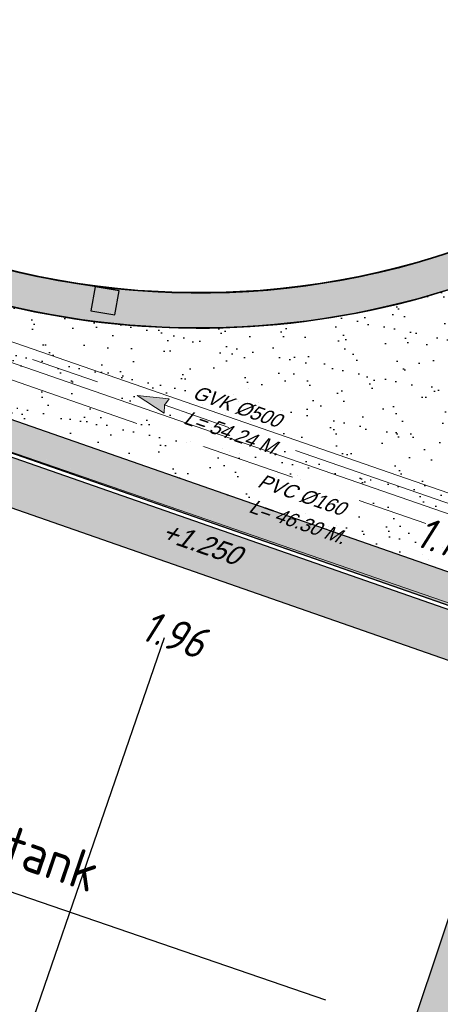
# Model space of a CAD drawing. Header units: metres. Extents: x 128615 to 129083, y 455669 to 456034.
# Tile 105 of 158: x 128863 to 128873, y 455834 to 455859. Entities that reach past the tile are written whole.
import ezdxf
from ezdxf.lldxf.tags import DXFTag

# ---------------------------------------------------------------- set-up
doc = ezdxf.new("R2010")
doc.units = ezdxf.units.M
for name, pattern in [('DASHED', [19.049999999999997, 12.7, -6.35]), ('RI-AWZI_PROCESLEIDING', [18.450000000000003, 6, -1.8, 1.75, -1.8, 1.75, -1.8, 1.75, -1.8]), ('RI-AWZI_TERREINRIOLERING', [19.8, 6, -1.8, 2.4, -1.8, 1.8, -1.8, 2.4, -1.8])]:
    doc.linetypes.add(name, pattern=pattern)
for name, color, linetype, lineweight in [('B-CO-BC-BETONVORM-G', 50, 'Continuous', 18), ('B-WE-OG-HOOGTELIJN-G', 7, 'Continuous', 18), ('B-XX-GR-HAAG-G', 90, 'GR-HAAG1', 13), ('B-XX-RI-AWZI_PROCESLEIDING-G', 30, 'RI-AWZI_PROCESLEIDING', 18), ('B-XX-RI-AWZI_TERREINRIOLERING-G', 10, 'RI-AWZI_TERREINRIOLERING', 18), ('B-XX-VH-BESTRATING-V', 1, 'Continuous', 18), ('X-XX-AL-T25', 7, 'Continuous', 25)]:
    doc.layers.add(name, color=color, linetype=linetype, lineweight=lineweight)
for name, color, linetype in [('B-ME-RI-PUT-G', 7, 'Continuous'), ('B-XX-GR-GRAS-G', 90, 'Continuous'), ('B-XX-GR-KRUIDEN-G', 98, 'Continuous'), ('B-XX-KL-ELEKTRA-G_HDSR', 190, 'HDSR_Elektra'), ('B-XX-OG-BEBOUWING-G', 1, 'Continuous'), ('B-XX-RI-AWZI_PROCESLEIDING-T25_HDSR', 7, 'Continuous'), ('B-XX-RI-AWZI_TERREINRIOLERING-T25_HDSR', 7, 'Continuous'), ('B-XX-VH-KANTVERHARDING-G', 60, 'Continuous')]:
    doc.layers.add(name, color=color, linetype=linetype)
doc.styles.add('ISO', font='Iso.shx', dxfattribs={"height": 50})
doc.styles.get("Standard").update_dxf_attribs({"font": 'arial.ttf'})
doc.styles.add('TAUW-ISOCP', font='tcb_isocp.shx')
doc.styles.add('tcb_isocp', font='tcb_isocp.shx')
doc.linetypes.add('GR-HAAG1', pattern='A,6,[176,NLCS.SHX,S=0.125,R=0,X=0,Y=0],-2', length=8)
tags = doc.linetypes.add('HDSR_Elektra', pattern='A,25,-2,["E",Standard,S=1.5,R=0,X=0,Y=-0.75],-4', length=31).pattern_tags.tags
tags[6] = DXFTag(74, 10)
pattern_1 = [(78.37645749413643, (128738.9979208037, 455858.1422880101), (-0.2736702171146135, 0.05629362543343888), [0.2032, -0.07619999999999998]), (168.3764574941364, (128738.9979208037, 455858.1422880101), (-0.0562936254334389, -0.2736702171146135), [0.2031999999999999, -0.07619999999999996])]

# ---------------------------------------------------------------- blocks, each defined once
blk = doc.blocks.new('zustrmr')
at = {"color": 0}
blk.add_line((1, 0.2400001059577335), (0, 0), dxfattribs=at)
for p, q in [((0, 0), (1, -0.2399998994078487)), ((0.9199999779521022, 0), (1, 0.2400001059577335)), ((1, -0.2399998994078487), (0.9199999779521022, 0))]:
    blk.add_line(p, q)
for points in [[(0, 0), (1, 0.2400001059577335), (0.9199999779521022, 0)], [(0, 0), (1, -0.2399998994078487), (0.9199999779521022, 0)]]:
    blk.add_solid(points, dxfattribs=at)

msp = doc.modelspace()

# ---------------------------------------------------------------- hatches: boundary and pattern name
at = {"layer": 'B-XX-GR-GRAS-G'}
h = msp.add_hatch(dxfattribs=at)
h.set_pattern_fill('CROSS', color=256, scale=0.09999999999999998, angle=-116.5632943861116, style=0)
h.set_pattern_definition([(340.9065815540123, (128738.9979208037, 455858.1422880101), (0.8077808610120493, 0.3923519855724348), [0.3174999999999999, -0.9525]), (70.90658155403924, (128739.0960088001, 455857.9403427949), (-0.3923519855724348, 0.8077808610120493), [0.3174999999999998, -0.9524999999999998])])
h.paths.add_polyline_path([(128845.8675353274, 455784.6485665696), (128847.5685110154, 455784.0597697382), (128847.7647766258, 455784.6267616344), (128846.0638009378, 455785.2155584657)])
h.paths.add_polyline_path([(128967.1055860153, 455860.4144094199), (128969.4210054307, 455866.8918425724), (128880.9006920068, 455904.409712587), (128810.0577815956, 455927.1027515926), (128808.0815679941, 455921.3936663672), (128811.5859768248, 455919.9881814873), (128842.9440111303, 455909.6012506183), (128874.3253125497, 455899.2845629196), (128897.3942134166, 455890.0887698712), (128932.249899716, 455875.2515896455), (128958.9784740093, 455863.874893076)])
edge = h.paths.add_edge_path()
edge.add_line((128984.0843231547, 455804.1850891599), (128953.5143684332, 455822.3927003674))
edge.add_line((128953.5143684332, 455822.3927003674), (128931.0817976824, 455759.6371250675))
edge.add_line((128931.0817976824, 455759.6371250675), (128923.691293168, 455762.2048782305))
edge.add_line((128923.691293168, 455762.2048782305), (128914.0269830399, 455765.5502024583))
edge.add_line((128914.0269830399, 455765.5502024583), (128897.845598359, 455770.6508317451))
edge.add_line((128897.845598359, 455770.6508317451), (128884.7246261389, 455774.2573768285))
edge.add_line((128884.7246261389, 455774.2573768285), (128872.548293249, 455777.8537726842))
edge.add_line((128872.548293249, 455777.8537726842), (128866.079626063, 455781.0475949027))
edge.add_line((128866.079626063, 455781.0475949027), (128866.0212588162, 455781.0678178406))
edge.add_line((128866.0212588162, 455781.0678178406), (128863.5642032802, 455773.7248399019))
edge.add_line((128863.5642032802, 455773.7248399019), (128871.5285838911, 455771.3053608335))
edge.add_line((128871.5285838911, 455771.3053608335), (128871.6722959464, 455771.410655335))
edge.add_arc((128873.3846396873, 455770.369334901), 2.004113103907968, 78.24944847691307, 148.6951358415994, ccw=False)
edge.add_line((128873.7927796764, 455772.3314488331), (128875.0821999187, 455772.0165345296))
edge.add_line((128875.0821999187, 455772.0165345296), (128927.2955738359, 455757.61301808))
edge.add_line((128927.2955738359, 455757.61301808), (128956.895554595, 455749.1705929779))
edge.add_line((128956.895554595, 455749.1705929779), (128984.0843231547, 455804.1850891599))
h = msp.add_hatch(dxfattribs=at)
h.set_pattern_fill('AR-SAND', color=256, scale=0.01999999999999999, angle=-116.5632943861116, style=0)
h.set_pattern_definition([(18.40658155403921, (128738.9979208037, 455858.1422880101), (0.2899431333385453, 0.935445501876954), [0, -0.7721600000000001, 0, -0.8636, 0, -0.8255]), (348.4065815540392, (128738.9979208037, 455858.1422880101), (1.318547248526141, 1.060693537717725), [0, -0.4165599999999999, 0, -0.6959599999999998, 0, -0.2666999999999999]), (308.4065815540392, (128738.4074554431, 455858.3466790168), (1.495894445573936, -0.5147657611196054), [0, -0.2539999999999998, 0, -0.9143999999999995, 0, -1.193799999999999]), (298.4065815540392, (128738.4074554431, 455858.3466790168), (1.588945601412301, -0.07820251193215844), [0, -0.1269999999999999, 0, -0.5994399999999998, 0, -0.6857999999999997])])
edge = h.paths.add_edge_path()
edge.add_line((128853.1386551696, 455856.2010343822), (128851.6980142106, 455852.223962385))
edge.add_line((128851.6980142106, 455852.223962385), (128881.0521493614, 455841.9942810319))
edge.add_line((128881.0521493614, 455841.9942810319), (128882.0932894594, 455844.962660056))
edge.add_arc((128879.9256700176, 455845.7229388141), 2.297084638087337, 340.6720043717, 367.9009138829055)
edge.add_arc((128880.4059071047, 455845.7895850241), 1.812245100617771, 7.900913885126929, 42.61937673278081)
edge.add_line((128881.7394805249, 455847.0167012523), (128878.40045845, 455851.1054727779))
edge.add_line((128878.40045845, 455851.1054727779), (128879.3763044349, 455851.8971749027))
edge.add_line((128879.3763044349, 455851.8971749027), (128877.9085195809, 455853.6509558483))
edge.add_arc((128867.2808985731, 455871.9954145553), 21.20060125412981, 228.1588244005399, 300.085293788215, ccw=False)
h = msp.add_hatch(dxfattribs=at)
h.set_pattern_fill('DOTS', color=256, scale=0.09999999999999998, angle=-116.5632943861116, style=0)
h.set_pattern_definition([(340.9065815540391, (128738.9979208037, 455858.1422880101), (0.1269369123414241, 0.124052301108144), [0, -0.1587499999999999])])
edge = h.paths.add_edge_path()
edge.add_line((128869.4764536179, 455820.7405292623), (128873.2971152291, 455831.5419739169))
edge.add_line((128873.2971152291, 455831.5419739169), (128877.1436908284, 455842.5079634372))
edge.add_line((128877.1436908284, 455842.5079634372), (128880.7873684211, 455841.239368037))
edge.add_line((128880.7873684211, 455841.239368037), (128874.6706397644, 455823.8034156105))
edge.add_arc((128870.2434571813, 455825.3755239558), 4.698028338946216, 293.68149924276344, 340.449867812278, ccw=False)
edge.add_arc((128870.2434571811, 455825.3755239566), 4.698028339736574, 260.6037880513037, 293.6814992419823, ccw=False)
at = {"layer": 'B-XX-GR-HAAG-G'}
h = msp.add_hatch(dxfattribs=at)
h.set_pattern_fill('ANGLE', color=256, scale=0.03999999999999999, angle=-19.09341844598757, style=0)
h.set_pattern_definition(pattern_1)
edge = h.paths.add_edge_path()
edge.add_line((128824.0560011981, 455861.2439628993), (128824.3251972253, 455861.9975444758))
edge.add_line((128824.3251972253, 455861.9975444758), (128807.412816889, 455867.9094233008))
edge.add_line((128807.412816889, 455867.9094233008), (128807.5844640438, 455867.0019485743))
edge.add_line((128807.5844640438, 455867.0019485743), (128824.0565718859, 455861.2437634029))
edge.add_line((128911.0524530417, 455830.6925610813), (128923.8730139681, 455826.2243651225))
edge.add_line((128923.8730139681, 455826.2243651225), (128926.9522502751, 455825.1512758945))
edge.add_line((128926.9522502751, 455825.1512758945), (128927.2239480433, 455825.9444302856))
edge.add_line((128927.2239480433, 455825.9444302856), (128912.031396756, 455831.2301135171))
edge.add_line((128912.031396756, 455831.2301135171), (128911.0523500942, 455830.6922639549))
h = msp.add_hatch(dxfattribs=at)
h.set_pattern_fill('ANGLE', color=256, scale=0.03999999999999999, angle=-19.09341844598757, style=0)
h.set_pattern_definition(pattern_1)
h.paths.add_polyline_path([(128851.4347489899, 455851.4685211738), (128880.7873684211, 455841.239368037), (128881.0521493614, 455841.9942810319), (128851.6980142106, 455852.223962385)])
at = {"layer": 'B-XX-GR-KRUIDEN-G'}
h = msp.add_hatch(dxfattribs=at)
h.set_pattern_fill('SWAMP', color=256, scale=0.2, angle=-116.5632943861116, style=0)
h.set_pattern_definition([(340.9065815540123, (128738.9979208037, 455858.1422880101), (3.839350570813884, 3.326515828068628), [0.6349999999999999, -4.444999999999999]), (70.90658155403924, (128739.2979540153, 455858.0384307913), (-0.9611808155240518, 4.988231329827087), [0.3174999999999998, -8.481319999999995]), (70.90658155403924, (128739.3729632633, 455858.0124661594), (-0.9611808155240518, 4.988231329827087), [0.2539999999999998, -8.544819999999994]), (70.90658155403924, (128739.2229447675, 455858.0643954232), (-0.9611808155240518, 4.988231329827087), [0.2539999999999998, -8.544819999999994]), (40.90658155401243, (128739.4479706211, 455857.9865021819), (-0.9611719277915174, 4.988233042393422), [0.2032, -4.876799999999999]), (100.9065815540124, (128739.1479374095, 455858.0903594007), (-4.8005224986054, 1.661717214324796), [0.2032, -4.8768])])
edge = h.paths.add_edge_path()
edge.add_line((128948.4118116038, 455833.4579504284), (128948.6455033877, 455826.0782791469))
edge.add_line((128948.6455033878, 455826.0782791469), (128943.9095911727, 455812.3966981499))
edge.add_line((128943.9095911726, 455812.3966981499), (128941.3888850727, 455813.2785094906))
edge.add_line((128941.3888850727, 455813.2785094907), (128942.1339618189, 455815.4309623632))
edge.add_arc((128932.745274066, 455818.888458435), 10.00508554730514, -20.21683048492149, 71.17534409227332)
edge.add_line((128935.9736453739, 455828.358376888), (128892.1860483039, 455843.579290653))
edge.add_arc((128893.6952972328, 455847.9211051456), 4.596649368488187, -157.04283936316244, -109.16785423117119, ccw=False)
edge.add_arc((128894.4307678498, 455848.232645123), 5.395382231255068, 162.5112662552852, 202.9571606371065, ccw=False)
edge.add_line((128889.2847814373, 455849.8540560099), (128901.8557516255, 455885.6735668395))
edge.add_line((128901.8557516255, 455885.6735668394), (128887.2242848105, 455890.7225570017))
edge.add_line((128887.2242848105, 455890.7225570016), (128887.1817624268, 455890.5997140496))
edge.add_line((128887.1817624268, 455890.5997140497), (128874.5146120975, 455895.1035688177))
edge.add_line((128874.5146120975, 455895.1035688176), (128873.5283828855, 455892.2544503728))
edge.add_arc((128867.280722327, 455871.995513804), 21.20041917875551, 72.86074229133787, 176.4358647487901)
edge.add_line((128846.121308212, 455873.313454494), (128835.0103701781, 455877.1887525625))
edge.add_arc((128817.5916042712, 455889.2204382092), 21.17014088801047, -34.63404912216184, -24.22743715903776)
edge.add_line((128836.8971577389, 455880.5330640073), (128837.0847450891, 455880.5150973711))
edge.add_line((128837.0847450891, 455880.5150973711), (128838.2442237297, 455883.7950644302))
edge.add_line((128838.2442237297, 455883.7950644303), (128838.0851409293, 455883.9110295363))
edge.add_arc((128817.5916042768, 455889.2204382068), 21.17014088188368, -14.52468191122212, 21.05836036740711)
edge.add_line((128837.3478955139, 455896.8272655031), (128838.4437976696, 455897.45125095))
edge.add_line((128838.4437976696, 455897.45125095), (128836.9196742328, 455900.519436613))
edge.add_line((128836.9196742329, 455900.519436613), (128835.8290882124, 455899.9707426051))
edge.add_arc((128817.5916042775, 455889.2204382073), 21.17014088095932, 30.51773535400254, 65.7725628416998)
edge.add_line((128826.2789784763, 455908.5259916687), (128826.2969451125, 455908.713579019))
edge.add_line((128826.2969451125, 455908.7135790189), (128823.0169780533, 455909.8730576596))
edge.add_line((128823.0169780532, 455909.8730576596), (128822.9010129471, 455909.7139748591))
edge.add_arc((128817.591604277, 455889.2204382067), 21.17014088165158, 75.47531808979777, 155.5873596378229)
edge.add_line((128798.3142327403, 455897.9701702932), (128798.1176121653, 455897.9799474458))
edge.add_line((128798.1176121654, 455897.9799474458), (128797.7211869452, 455896.8585281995))
edge.add_line((128797.7211869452, 455896.8585281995), (128793.8072384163, 455898.2133509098))
edge.add_arc((128775.6531717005, 455909.0573338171), 21.14620778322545, -30.85117203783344, -24.45064201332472)
edge.add_line((128794.9029489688, 455900.3047239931), (128795.4902118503, 455900.2458409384))
edge.add_line((128795.4902118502, 455900.2458409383), (128796.7020683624, 455903.7467742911))
edge.add_line((128796.7020683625, 455903.746774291), (128796.1976420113, 455904.0486570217))
edge.add_arc((128775.6531716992, 455909.057333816), 21.14620778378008, -13.70124981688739, 21.18853243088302)
edge.add_line((128795.3698146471, 455916.7003760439), (128797.9082227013, 455917.9559061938))
edge.add_line((128797.9082227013, 455917.9559061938), (128796.4067381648, 455921.1222890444))
edge.add_line((128796.4067381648, 455921.1222890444), (128793.8362756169, 455919.8525566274))
edge.add_arc((128775.6531717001, 455909.0573338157), 21.1462077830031, 30.69740409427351, 65.54935799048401)
edge.add_line((128784.4057815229, 455928.3071110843), (128784.4646645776, 455928.8943739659))
edge.add_line((128784.4646645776, 455928.8943739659), (128780.9637312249, 455930.1062304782))
edge.add_line((128780.9637312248, 455930.1062304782), (128780.6618484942, 455929.6018041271))
edge.add_arc((128775.6531717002, 455909.0573338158), 21.14620778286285, 76.298750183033, 155.5095457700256)
edge.add_line((128756.4094808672, 455917.8233173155), (128755.8262168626, 455917.8979581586))
edge.add_line((128755.8262168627, 455917.8979581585), (128754.6142224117, 455914.3971073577))
edge.add_line((128754.6142224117, 455914.3971073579), (128755.1121866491, 455914.0802848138))
edge.add_arc((128775.6531716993, 455909.057333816), 21.1462077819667, 166.2589379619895, 191.7043835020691)
edge.add_line((128754.9466508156, 455904.7675673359), (128751.1985842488, 455903.6584638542))
edge.add_line((128751.1985842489, 455903.6584638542), (128751.1173775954, 455903.9197317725))
edge.add_line((128751.1173775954, 455903.9197317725), (128741.4969709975, 455907.2999279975))
edge.add_line((128741.4969709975, 455907.2999279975), (128757.0495062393, 455938.2990116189))
edge.add_line((128757.0495062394, 455938.2990116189), (128795.963293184, 455925.5684809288))
edge.add_line((128795.963293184, 455925.5684809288), (128808.0815679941, 455921.3936663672))
edge.add_line((128808.0815679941, 455921.3936663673), (128811.5859768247, 455919.9881814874))
edge.add_line((128811.5859768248, 455919.9881814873), (128842.9440111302, 455909.6012506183))
edge.add_line((128842.9440111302, 455909.6012506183), (128874.3253125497, 455899.2845629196))
edge.add_line((128874.3253125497, 455899.2845629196), (128897.3942134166, 455890.0887698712))
edge.add_line((128897.3942134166, 455890.0887698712), (128932.249899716, 455875.2515896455))
edge.add_line((128932.249899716, 455875.2515896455), (128958.9784740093, 455863.874893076))
edge.add_line((128958.9784740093, 455863.8748930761), (128948.4118116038, 455833.4579504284))
h.paths.add_polyline_path([(128845.694092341, 455904.4570519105), (128848.0856081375, 455905.5477301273), (128849.2310223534, 455903.2376735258), (128848.6444501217, 455901.5319182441), (128846.8291906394, 455902.1678003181)], flags=16)
at = {"layer": 'B-XX-VH-BESTRATING-V'}
h = msp.add_hatch(dxfattribs=at)
h.set_pattern_fill('AR-B88', color=256, scale=0.001999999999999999, angle=-116.5632943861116, style=0)
h.set_pattern_definition([(340.9065815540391, (222427.2334215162, -244865.0047561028), (0.1329372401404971, 0.384042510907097), []), (70.90658155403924, (222427.2334215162, -244865.0047561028), (-0.05908401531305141, 0.4505111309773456), [0.4063999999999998, -0.4063999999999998])])
h.paths.add_polyline_path([(128848.0971045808, 455878.635931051, -0.4037405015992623), (128873.2287957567, 455891.4051268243), (128873.5244922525, 455892.2556497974, 0.4868956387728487), (128846.1151016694, 455873.2097112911), (128834.9511693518, 455877.1034928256, 0.04666700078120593), (128836.8971577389, 455880.5330640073), (128837.0847450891, 455880.5150973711), (128838.2442237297, 455883.7950644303), (128838.0851409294, 455883.9110295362, 0.156520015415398), (128837.3478955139, 455896.827265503), (128838.4437976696, 455897.45125095), (128836.9196742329, 455900.519436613), (128835.8290882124, 455899.9707426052, 0.1550531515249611), (128826.2789784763, 455908.5259916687), (128826.2969451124, 455908.7135790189), (128824.5146119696, 455909.3436393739), (128824.2202072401, 455908.4931332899), (128825.3340023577, 455908.0994032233), (128825.3205751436, 455907.9592113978, -0.1738342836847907), (128835.4657427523, 455898.7804478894), (128836.5160855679, 455899.3088947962), (128837.2594004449, 455897.8125408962), (128836.2169129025, 455897.2189686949, -0.1740133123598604), (128837.0524737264, 455883.5500615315), (128837.1721865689, 455883.4627955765), (128836.4705692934, 455881.478040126), (128836.3303774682, 455881.4914673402, -0.3844101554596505), (128811.8267057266, 455869.7873592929), (128811.7490435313, 455869.6698747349), (128810.8869354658, 455869.9746326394), (128810.5925307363, 455869.1241265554), (128812.1120620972, 455868.5869674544), (128812.2159800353, 455868.7441707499, 0.07544990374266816), (128818.5706738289, 455868.0729492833, 0.07589524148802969), (128824.8361656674, 455869.3284499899), (128826.3976501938, 455866.1488804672), (128827.2047040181, 455866.5576945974), (128826.1752094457, 455868.7079874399), (128828.4456792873, 455869.8032831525), (128829.4583531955, 455867.6595790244), (128832.7670077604, 455866.4857812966), (128833.0882556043, 455867.3781987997), (128830.0883369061, 455868.4308349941), (128828.7671010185, 455871.2403620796), (128828.8525096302, 455871.2937297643, 0.08531439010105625), (128834.1918941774, 455876.0825068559), (128837.7766362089, 455874.850374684), (128842.5594630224, 455873.1541507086), (128846.0838651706, 455871.9276488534), (128846.0810004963, 455871.8227441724, 0.1974429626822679), (128852.3271716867, 455856.9670565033), (128850.4531680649, 455851.7043292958), (128837.7009904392, 455856.1264283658), (128837.4045707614, 455855.2651000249), (128841.2029329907, 455853.9566605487), (128840.2940743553, 455851.3180823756, -0.03739428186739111), (128840.2171224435, 455851.0270438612, -0.0366327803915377), (128840.1005161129, 455850.7561483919), (128837.9778480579, 455844.5936657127, -0.02691818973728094), (128837.9180416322, 455844.3852272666, -0.02615719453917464), (128837.8387947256, 455844.1899691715), (128836.9097664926, 455841.4928350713), (128836.1198297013, 455841.7703814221), (128834.2752362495, 455836.4663716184), (128835.044899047, 455836.1989614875), (128833.9672562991, 455833.0983045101, 0.04583804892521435), (128834.7845963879, 455832.7170226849), (128835.7157441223, 455835.3939975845), (128836.2000348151, 455836.7517529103), (128835.4308187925, 455837.03347389), (128836.694533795, 455840.6411847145), (128837.4668797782, 455840.3769051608), (128841.9721584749, 455853.3663621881), (128875.616844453, 455841.6266952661), (128872.6042422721, 455832.6313486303), (128869.4363862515, 455823.6340851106), (128868.9275225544, 455823.8103949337), (128868.6019804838, 455822.8506645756), (128868.0093077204, 455821.190477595), (128868.4012366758, 455821.0537541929, 0.05439538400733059), (128869.3766180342, 455820.7581588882), (128873.2027955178, 455831.5751975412), (128875.0930636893, 455836.9640584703, -0.0412858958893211), (128875.1754991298, 455837.2859374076, -0.04334982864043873), (128875.3176973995, 455837.6044542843), (128877.0161506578, 455842.4464806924), (128860.0173804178, 455848.3648314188), (128851.3064607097, 455851.4074056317), (128853.0583824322, 455856.2732795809, 0.3272972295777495), (128877.9961818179, 455853.7020223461), (128879.4539705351, 455851.9601852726), (128881.0431873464, 455853.2495140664), (128880.1699822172, 455854.3809194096), (128882.1130744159, 455856.0401414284), (128883.0879052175, 455854.9247671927), (128883.6943496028, 455855.4497789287), (128882.3422394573, 455857.0749083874), (128882.4127906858, 455857.1464639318, 0.5271845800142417), (128875.6562547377, 455891.4715256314), (128874.8988719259, 455891.7329317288), (128874.6549034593, 455890.9093898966, -0.402981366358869), (128886.4646925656, 455865.3548980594, -1)])
h.paths.add_polyline_path([(128876.3997198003, 455841.651282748), (128877.6867014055, 455841.2057909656), (128877.8829670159, 455841.7727828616), (128876.5959854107, 455842.218274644)], flags=24)
h = msp.add_hatch(dxfattribs=at)
h.set_pattern_fill('BRICK', color=256, scale=0.03307086, angle=-116.5097316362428)
h.set_pattern_definition([(340.9065815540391, (128781.00315288, 455850.7668853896), (0.0686929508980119, 0.1984471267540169), []), (70.90658155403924, (128781.00315288, 455850.7668853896), (-0.3968942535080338, 0.1373859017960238), [0.2099999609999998, -0.2099999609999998]), (70.90658155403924, (128781.2016000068, 455850.6981924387), (-0.3968942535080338, 0.1373859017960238), [-0.2099999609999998, 0.2099999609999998])])
edge = h.paths.add_edge_path()
edge.add_line((128831.6126664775, 455838.8346340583), (128839.0652869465, 455860.4902585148))
edge.add_line((128839.0652869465, 455860.4902585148), (128836.3034510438, 455861.4412710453))
edge.add_line((128836.3034510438, 455861.4412710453), (128833.541615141, 455862.3922835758))
edge.add_arc((128834.2946828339, 455864.407557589), 2.151381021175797, 165.7586443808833, 249.5102871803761, ccw=False)
edge.add_line((128832.2094179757, 455864.936812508), (128832.7229766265, 455866.3634640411))
edge.add_line((128832.7229766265, 455866.3634640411), (128829.5305935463, 455867.4960062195))
edge.add_line((128829.5305935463, 455867.4960062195), (128825.7790093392, 455865.6897798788))
edge.add_line((128825.7790093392, 455865.6897798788), (128824.1892600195, 455861.2288345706))
edge.add_line((128824.1892600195, 455861.2288345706), (128829.3480097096, 455859.4118744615))
edge.add_arc((128828.6821113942, 455857.5376763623), 1.98897940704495, -20.160679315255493, 70.43999003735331, ccw=False)
edge.add_line((128830.5492255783, 455856.8521665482), (128825.085613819, 455841.0700632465))
edge.add_arc((128820.6003911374, 455842.5189337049), 4.713432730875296, 246.4303146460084, 342.09788309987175, ccw=False)
edge.add_line((128818.7156584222, 455838.1987218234), (128794.9887339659, 455846.4591081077))
edge.add_line((128794.9887339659, 455846.4591081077), (128740.4443933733, 455865.3829613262))
edge.add_arc((128742.7378552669, 455872.1050294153), 7.102546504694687, 156.7495911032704, 251.16118143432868, ccw=False)
edge.add_line((128736.2121179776, 455874.9087625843), (128740.8492055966, 455888.4475361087))
edge.add_arc((128747.4193090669, 455885.7839878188), 7.08948158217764, 110.50432189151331, 157.9321541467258, ccw=False)
edge.add_line((128744.936019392, 455892.4243207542), (128746.0560372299, 455895.6599412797))
edge.add_line((128746.0560372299, 455895.6599412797), (128750.9663574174, 455893.9602221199))
edge.add_line((128750.9663574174, 455893.9602221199), (128752.5278960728, 455898.5416274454))
edge.add_line((128752.5278960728, 455898.5416274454), (128752.0152830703, 455900.3559231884))
edge.add_line((128752.0152830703, 455900.3559231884), (128751.9765845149, 455900.3451798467))
edge.add_line((128751.9765845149, 455900.3451798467), (128751.0126086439, 455903.818817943))
edge.add_line((128751.0126086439, 455903.818817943), (128743.3040688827, 455906.5354959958))
edge.add_line((128743.3040688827, 455906.5354959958), (128719.892912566, 455838.9029857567))
edge.add_line((128719.892912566, 455838.9029857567), (128720.2712589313, 455838.7734198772))
edge.add_line((128720.2712589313, 455838.7734198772), (128743.5504862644, 455906.0245387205))
edge.add_line((128743.5504862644, 455906.0245387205), (128750.6829467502, 455903.5108851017))
edge.add_line((128750.6829467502, 455903.5108851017), (128752.1090925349, 455898.5527556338))
edge.add_line((128752.1090925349, 455898.5527556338), (128750.717407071, 455894.4696833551))
edge.add_line((128750.717407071, 455894.4696833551), (128745.8088863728, 455896.1687796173))
edge.add_line((128745.8088863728, 455896.1687796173), (128744.6185725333, 455892.7300809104))
edge.add_arc((128747.419309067, 455885.7839878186), 7.489481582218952, 111.9598016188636, 158.0177529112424)
edge.add_line((128740.4743136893, 455888.5874452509), (128735.6521931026, 455874.5084362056))
edge.add_arc((128742.711383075, 455872.0759849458), 7.466524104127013, 160.9871051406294, 251.273710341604)
edge.add_line((128740.3142736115, 455865.0047157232), (128794.856583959, 455846.0815660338))
edge.add_line((128794.856583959, 455846.0815660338), (128818.5714073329, 455837.8252763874))
edge.add_arc((128820.6003911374, 455842.5189337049), 5.113432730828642, 246.6220382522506, 342.0506229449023)
edge.add_line((128825.4649488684, 455840.9430934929), (128830.9260443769, 455856.717928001))
edge.add_arc((128828.6821113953, 455857.5376763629), 2.388979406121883, 339.9318582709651, 430.4537588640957)
edge.add_line((128829.4813863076, 455859.7889831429), (128824.7008226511, 455861.4727425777))
edge.add_line((128824.7008226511, 455861.4727425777), (128826.1020253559, 455865.4046131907))
edge.add_line((128826.1020253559, 455865.4046131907), (128829.4604913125, 455867.0964502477))
edge.add_line((128829.4604913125, 455867.0964502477), (128832.2105117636, 455866.120842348))
edge.add_line((128832.2105117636, 455866.120842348), (128831.8267665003, 455865.0548087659))
edge.add_arc((128834.2946828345, 455864.4075575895), 2.551381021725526, 165.3042260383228, 249.6319906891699)
edge.add_line((128833.4066780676, 455862.0156979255), (128838.5569163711, 455860.2422612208))
edge.add_line((128838.5569163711, 455860.2422612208), (128831.2322111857, 455838.9583295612))
edge.add_arc((128836.4510621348, 455837.3560573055), 5.459274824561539, 162.9326608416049, 251.688394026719)
edge.add_line((128834.7358411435, 455832.1732300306), (128868.2102711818, 455820.5590485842))
edge.add_arc((128870.243457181, 455825.3755239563), 5.22802833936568, 247.1138597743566, 340.4610631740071)
edge.add_line((128875.1704265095, 455823.6270235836), (128882.5907182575, 455844.7795449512))
edge.add_arc((128880.2053561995, 455845.6949556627), 2.55498119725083, 339.0051081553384, 400.5811834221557)
edge.add_line((128882.1458260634, 455847.357034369), (128879.1820600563, 455850.9862143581))
edge.add_line((128879.1820600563, 455850.9862143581), (128886.2461834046, 455856.9579368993))
edge.add_arc((128882.7728296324, 455860.6776088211), 5.089218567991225, 313.038728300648, 342.0620473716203)
edge.add_line((128887.6146643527, 455859.110196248), (128893.0181774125, 455874.5159597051))
edge.add_arc((128882.8722026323, 455877.7590635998), 10.65169127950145, 342.2738127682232, 419.290512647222)
edge.add_line((128888.3118646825, 455886.917043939), (128886.2148499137, 455887.872679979))
edge.add_line((128886.2148499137, 455887.872679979), (128886.1094443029, 455887.4783866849))
edge.add_line((128886.1094443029, 455887.4783866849), (128888.1745737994, 455886.5274173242))
edge.add_arc((128882.8857705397, 455877.7600346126), 10.23906438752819, -17.723255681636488, 58.900096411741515, ccw=False)
edge.add_line((128892.6388684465, 455874.6430616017), (128887.2355901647, 455859.2379771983))
edge.add_arc((128882.7728296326, 455860.677608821), 4.689218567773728, 313.1287842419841, 342.12093767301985, ccw=False)
edge.add_line((128885.978569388, 455857.2553283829), (128883.1729931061, 455854.8264816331))
edge.add_line((128883.1729931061, 455854.8264816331), (128878.5836409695, 455851.0866857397))
edge.add_line((128878.5836409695, 455851.0866857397), (128881.839104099, 455847.1002356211))
edge.add_arc((128880.2053561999, 455845.6949556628), 2.15498119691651, -21.143024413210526, 40.70070699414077, ccw=False)
edge.add_line((128882.2152704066, 455844.9176598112), (128877.8010034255, 455832.3322089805))
edge.add_line((128877.8010034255, 455832.3322089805), (128874.7932273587, 455823.7601450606))
edge.add_arc((128870.243457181, 455825.3755239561), 4.828028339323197, 246.96541338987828, 340.45278373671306, ccw=False)
edge.add_line((128868.354313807, 455820.9324400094), (128834.8638834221, 455832.552191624))
edge.add_arc((128836.4510621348, 455837.3560573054), 5.059274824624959, 163.0072479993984, 251.7166439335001, ccw=False)
h = msp.add_hatch(dxfattribs=at)
h.set_pattern_fill('BRICK', color=256, scale=0.03307086, angle=-116.5097316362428)
h.set_pattern_definition([(340.9065815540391, (128782.926339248, 455849.4786328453), (0.0686929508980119, 0.1984471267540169), []), (70.90658155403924, (128782.926339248, 455849.4786328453), (-0.3968942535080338, 0.1373859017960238), [0.2099999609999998, -0.2099999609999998]), (70.90658155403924, (128783.1247863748, 455849.4099398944), (-0.3968942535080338, 0.1373859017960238), [-0.2099999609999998, 0.2099999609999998])])
edge = h.paths.add_edge_path()
edge.add_arc((128879.3936255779, 455805.876259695), 4.601891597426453, 69.65643380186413, 160.8966683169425, ccw=False)
edge.add_line((128880.9934671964, 455810.1911076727), (128924.3141953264, 455795.1533938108))
edge.add_arc((128927.7884713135, 455804.2752318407), 9.761071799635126, 249.1494361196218, 341.8216779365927)
edge.add_line((128937.0623695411, 455801.2300168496), (128942.0115575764, 455815.4747647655))
edge.add_arc((128932.7452740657, 455818.8884584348), 9.875085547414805, 339.7762308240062, 431.1775957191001)
edge.add_line((128935.9313305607, 455828.2354557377), (128892.1413870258, 455843.4571851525))
edge.add_arc((128893.9661163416, 455848.2104546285), 5.091483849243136, 160.6539968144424, 248.9987380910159, ccw=False)
edge.add_line((128889.1621217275, 455849.8971210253), (128901.6898106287, 455885.5933068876))
edge.add_line((128901.6898106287, 455885.5933068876), (128887.1807336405, 455890.6000690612))
edge.add_line((128887.1807336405, 455890.6000690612), (128887.0472073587, 455890.2230276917))
edge.add_line((128887.0472073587, 455890.2230276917), (128901.1792229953, 455885.34635333))
edge.add_line((128901.1792229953, 455885.34635333), (128888.7847076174, 455850.0296298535))
edge.add_arc((128893.9661163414, 455848.2104546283), 5.491483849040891, 160.6539968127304, 249.0667786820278)
edge.add_line((128892.0041211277, 455843.0814225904), (128935.8011466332, 455827.857231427))
edge.add_arc((128932.7452740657, 455818.888458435), 9.475085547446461, -20.24600750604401, 71.18481212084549, ccw=False)
edge.add_line((128941.6349457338, 455815.6095891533), (128936.683389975, 455801.3580264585))
edge.add_arc((128927.7884713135, 455804.2752318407), 9.36107179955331, 249.1132310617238, 341.8424167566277, ccw=False)
edge.add_line((128924.4510408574, 455795.5293057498), (128881.0276453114, 455810.6025633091))
edge.add_arc((128879.3920985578, 455805.8776308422), 5.000000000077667, 70.9065815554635, 160.9065815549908)
edge.add_line((128874.6671660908, 455807.5131775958), (128865.6289427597, 455781.5539549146))
edge.add_line((128865.6289427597, 455781.5539549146), (128866.0087595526, 455781.4282871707))
edge.add_line((128866.0087595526, 455781.4282871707), (128875.0451606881, 455807.3823338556))

# ---------------------------------------------------------------- linework, layer by layer
at = {"layer": 'B-CO-BC-BETONVORM-G'}
for points in [[(128842.232985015, 455872.5232733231), (128843.0057564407, 455872.255811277, -0.1989123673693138), (128843.5781866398, 455871.7477659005), (128852.1048432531, 455854.1957508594, 0.198912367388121), (128852.3910583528, 455853.9417281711), (128874.9562804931, 455846.1323113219, 0.4142135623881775), (128875.5923089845, 455846.441289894), (128877.1261756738, 455850.8733804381, 0.1989206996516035), (128877.1034051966, 455851.2554006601), (128875.9259989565, 455853.6788788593)], [(128842.0694242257, 455872.0507624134), (128842.8422314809, 455871.7833077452, -0.1989123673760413), (128843.1284465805, 455871.529285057), (128851.6551031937, 455853.9772700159, 0.1989123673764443), (128852.2275333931, 455853.4692246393), (128874.7927555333, 455845.6598077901, 0.4142135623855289), (128876.0648125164, 455846.2777649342), (128877.5986792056, 455850.7098554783, 0.1989206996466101), (128877.5531382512, 455851.4738959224), (128876.375731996, 455853.8973741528)]]:
    msp.add_lwpolyline(points, format="xyb", dxfattribs=at)
at = {"layer": 'B-ME-RI-PUT-G'}
msp.add_lwpolyline([(128865.1338050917, 455851.1289761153), (128865.2402854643, 455851.7397649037), (128864.6285453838, 455851.8464102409), (128864.522065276, 455851.2356224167), (128865.1338050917, 455851.1289761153)], dxfattribs=at)
at = {"layer": 'B-XX-GR-GRAS-G'}
msp.add_lwpolyline([(128853.1386551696, 455856.2010343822), (128851.6980142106, 455852.223962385), (128881.0521493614, 455841.9942810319), (128882.0932894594, 455844.962660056, 0.1193707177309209), (128882.2009490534, 455846.0386968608, 0.1526574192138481), (128881.7394805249, 455847.0167012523), (128878.40045845, 455851.1054727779), (128879.3763044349, 455851.8971749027), (128877.9085195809, 455853.6509558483, -0.3245650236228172)], format="xyb", close=True, dxfattribs=at)
at = {"layer": 'B-XX-GR-HAAG-G'}
msp.add_lwpolyline([(128851.4347489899, 455851.4685211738), (128880.7873684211, 455841.239368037), (128881.0521493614, 455841.9942810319), (128851.6980142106, 455852.223962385), (128851.4347489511, 455851.4685211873)], dxfattribs=at)
at = {"layer": 'B-XX-KL-ELEKTRA-G_HDSR', "linetype": 'DASHED', "const_width": 0.1999999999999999}
msp.add_lwpolyline([(128880.9235498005, 455841.8187726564), (128837.3683803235, 455856.8954811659), (128843.2439788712, 455873.8695030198), (128842.3847708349, 455874.1669195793)], dxfattribs=at)
at = {"layer": 'B-XX-OG-BEBOUWING-G'}
for p, q in [((128860.8781590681, 455826.8716805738), (128866.3980706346, 455842.9056935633)), ((128857.4689972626, 455838.1383672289), (128870.5055216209, 455833.6681442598))]:
    msp.add_line(p, q, dxfattribs=at)
msp.add_lwpolyline([(128837.4668797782, 455840.3769051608), (128836.6945337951, 455840.6411847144), (128835.4308187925, 455837.03347389), (128836.2000348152, 455836.7517529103), (128835.7157441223, 455835.3939975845), (128865.7303576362, 455824.9493499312), (128865.4159954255, 455824.0052723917), (128868.6019804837, 455822.8506645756), (128868.9275225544, 455823.8103949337), (128869.4363862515, 455823.6340851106), (128872.6042422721, 455832.6313486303), (128875.616844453, 455841.6266952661), (128841.9721584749, 455853.3663621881), (128837.4668797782, 455840.3769051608)], dxfattribs=at)
for centre, radius in [((128867.2808985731, 455871.9954145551), 20.31310836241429), ((128867.2808985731, 455871.9954145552), 20.3006012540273)]:
    msp.add_circle(centre, radius, dxfattribs=at)
at = {"layer": 'B-XX-RI-AWZI_PROCESLEIDING-G'}
msp.add_lwpolyline([(128842.1512015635, 455872.2870090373), (128842.9239939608, 455872.0195595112, -0.1989123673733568), (128843.3533166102, 455871.6385254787), (128851.8799732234, 455854.0865104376, 0.1989123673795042), (128852.3092958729, 455853.7054764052), (128874.8745180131, 455845.896059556, 0.4142135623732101), (128875.8285607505, 455846.359527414), (128877.3624274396, 455850.7916179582, 0.1989206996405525), (128877.3282717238, 455851.3646482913), (128876.1515377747, 455853.7867427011)], format="xyb", dxfattribs=at)
at = {"layer": 'B-XX-RI-AWZI_TERREINRIOLERING-G'}
msp.add_lwpolyline([(128884.4037958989, 455841.8856906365), (128836.1549717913, 455858.5871373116)], dxfattribs=at)
at = {"layer": 'B-XX-VH-BESTRATING-V'}
msp.add_line((128852.5312135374, 455851.0607327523), (128876.9868138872, 455842.6366058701), dxfattribs=at)
for radius, start, end in [(20.31310836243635, 73.0951956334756, 68.8301660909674), (21.2131083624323, 180.1791653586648, 300.9185105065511)]:
    msp.add_arc((128867.2808985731, 455871.9954145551), radius, start, end, dxfattribs=at)
at = {"layer": 'B-XX-VH-KANTVERHARDING-G'}
for points in [[(128853.0583824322, 455856.2732795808), (128851.3064607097, 455851.4074056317), (128860.0173804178, 455848.3648314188), (128877.0161506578, 455842.4464806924), (128873.2027955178, 455831.5751975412), (128869.3766180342, 455820.7581588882)], [(128853.1386551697, 455856.2010343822), (128851.4347489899, 455851.4685211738), (128860.0503551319, 455848.4592383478), (128877.1436908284, 455842.5079634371), (128873.2971152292, 455831.5419739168), (128869.4764536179, 455820.7405292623)]]:
    msp.add_lwpolyline(points, dxfattribs=at)
msp.add_arc((128867.2808985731, 455871.9954145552), 21.20060125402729, 227.8669597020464, 300.359472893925, dxfattribs=at)

# ---------------------------------------------------------------- block references
at = {"layer": 'B-XX-RI-AWZI_PROCESLEIDING-G', "xscale": 0.7999999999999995, "yscale": 0.7999999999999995, "zscale": 0.7999999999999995, "rotation": 340.9101849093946}
msp.add_blockref('zustrmr', (128865.7031540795, 455849.0701033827), dxfattribs=at)

# ---------------------------------------------------------------- texts
at = {"layer": 'B-WE-OG-HOOGTELIJN-G'}
for s, height, rotation, style, oblique, p in [('+1.250', 0.4999999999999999, 340.9065796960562, 'TAUW-ISOCP', 20.00023775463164, (128866.2770831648, 455845.4090463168)), ('1.12', 0.7999999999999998, 341.1994003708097, 'ISO', 13.5, (128872.7544436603, 455845.2558412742, 1.12221)), ('1.96', 0.7999999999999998, 341.1994003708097, 'ISO', 13.5, (128865.7437051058, 455842.8688692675, 1.959214))]:
    msp.add_text(s, height=height, rotation=rotation, dxfattribs=dict(at, style=style, oblique=oblique)).set_placement(p)
at = {"layer": 'B-XX-RI-AWZI_PROCESLEIDING-T25_HDSR', "style": 'tcb_isocp', "oblique": 20.00023775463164}
for s, p in [('GVK %%129500', (128867.0874615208, 455849.0102627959)), ('L= 54.24 M.', (128866.8637593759, 455848.3638779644))]:
    msp.add_text(s, height=0.36, rotation=340.9101843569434, dxfattribs=at).set_placement(p)
at = {"layer": 'B-XX-RI-AWZI_TERREINRIOLERING-T25_HDSR', "style": 'tcb_isocp', "oblique": 20.00023775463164}
for s, p in [('PVC %%129160', (128868.7485922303, 455846.7533940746)), ('L= 46.30 M.', (128868.5248494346, 455846.1070233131))]:
    msp.add_text(s, height=0.36, rotation=340.906581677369, dxfattribs=at).set_placement(p)
at = {"layer": 'X-XX-AL-T25', "style": 'ISO'}
msp.add_text('Anaerobetank', height=0.9975393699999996, rotation=341.187282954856, dxfattribs=at).set_placement((128857.3037028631, 455838.8512202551))

doc.saveas('drawing.dxf')
